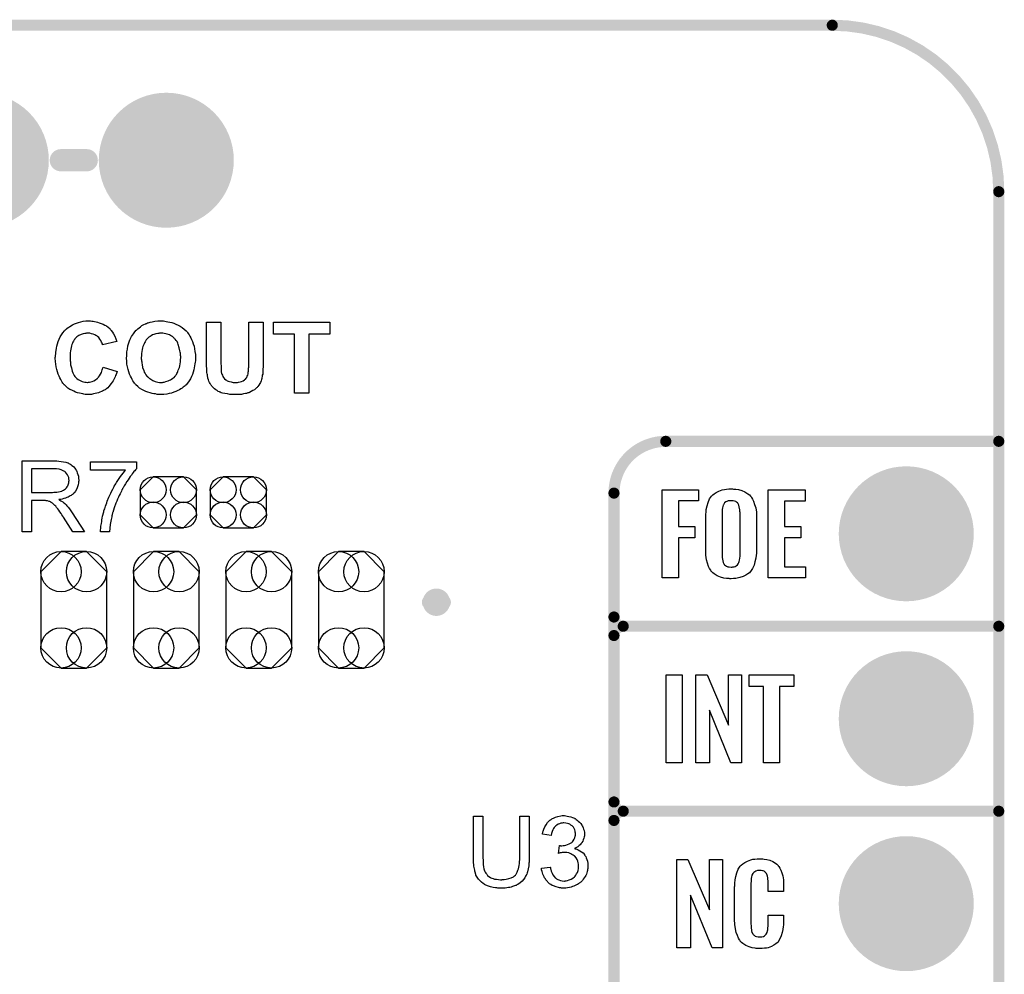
# Model space of a CAD drawing. Extents: x -0.07 to 0.95, y -0.15 to 0.98.
# Tile 8 of 8: x 0.42 to 0.95, y 0.46 to 0.98. Entities that reach past the tile are written whole.
import ezdxf

# ---------------------------------------------------------------- set-up
doc = ezdxf.new("R2010")
doc.units = 0
doc.layers.get('0').update_dxf_attribs({"linetype": 'CONTINUOUS'})
for name, color, linetype in [('gko', 6, 'CONTINUOUS'), ('gto', 2, 'CONTINUOUS'), ('gts', 1, 'CONTINUOUS')]:
    doc.layers.add(name, color=color, linetype=linetype)

# ---------------------------------------------------------------- blocks, each defined once
blk = doc.blocks.new('D32')
at = {"const_width": 0.003}
blk.add_lwpolyline([(-0.0015, 0, 1), (0.0015, 0, 1)], format="xyb", close=True, dxfattribs=at)
blk = doc.blocks.new('D20')
at = {"const_width": 0.006}
blk.add_lwpolyline([(-0.003, 0, 1), (0.003, 0, 1)], format="xyb", close=True, dxfattribs=at)
blk = doc.blocks.new('D76')
at = {"const_width": 0.00395}
blk.add_lwpolyline([(-0.001975, 0, 1), (0.001975, 0, 1)], format="xyb", close=True, dxfattribs=at)
blk = doc.blocks.new('D80')
blk.add_lwpolyline([(-0.0152, 0.0068), (-0.0152, -0.0068), (-0.0082, -0.0138), (0.0082, -0.0138), (0.0152, -0.0068), (0.0152, 0.0068), (0.0082, 0.0138), (-0.0082, 0.0138)], close=True)
for centre in [(-0.0082, 0.0068), (0.0082, 0.0068), (-0.0082, -0.0068), (0.0082, -0.0068)]:
    blk.add_circle(centre, 0.007)
blk = doc.blocks.new('D86')
blk.add_lwpolyline([(0.0178, -0.0206), (0.0178, 0.0206), (0.0069, 0.0315), (-0.0069, 0.0315), (-0.0178, 0.0206), (-0.0178, -0.0206), (-0.0069, -0.0315), (0.0069, -0.0315)], close=True)
for centre in [(-0.0069, 0.0206), (0.0069, 0.0206), (-0.0069, -0.0206), (0.0069, -0.0206)]:
    blk.add_circle(centre, 0.0109)
blk = doc.blocks.new('D45')
at = {"const_width": 0.0365}
blk.add_lwpolyline([(-0.01825, 0, 1), (0.01825, 0, 1)], format="xyb", close=True, dxfattribs=at)

msp = doc.modelspace()

# ---------------------------------------------------------------- linework, layer by layer
at = {"layer": 'gko', "color": 6, "const_width": 0.006}
for points in [[(0.04, 0.975), (0.86, 0.975)], [(0.95, 0.885), (0.95, 0.885)], [(0.95, 0.885), (0.95, 0.885)], [(0.95, -0.05), (0.95, 0.885)]]:
    msp.add_lwpolyline(points, dxfattribs=at)
msp.add_lwpolyline([(0.95, 0.885, 0.414214), (0.86, 0.975)], format="xyb", dxfattribs=at)
at = {"layer": 'gto', "color": 2}
for points, const_width in [([(0.443, 0.902), (0.457, 0.902)], 0.012), ([(0.77, 0.75), (0.77, 0.75)], 0.006), ([(0.77, 0.75), (0.77, 0.75)], 0.006), ([(0.77, 0.75), (0.95, 0.75)], 0.006), ([(0.742, -0.022), (0.742, 0.722)], 0.006), ([(0.6421, 0.663), (0.6421, 0.663)], 0.007), ([(0.6499, 0.663), (0.6499, 0.663)], 0.007), ([(0.6499, 0.663), (0.6499, 0.663)], 0.007), ([(0.742, 0.655), (0.742, 0.655)], 0.006), ([(0.742, 0.655), (0.742, 0.655)], 0.006), ([(0.747, 0.65), (0.747, 0.65)], 0.006), ([(0.747, 0.65), (0.747, 0.65)], 0.006), ([(0.747, 0.65), (0.747, 0.65)], 0.006), ([(0.747, 0.65), (0.747, 0.65)], 0.006), ([(0.747, 0.65), (0.95, 0.65)], 0.006), ([(0.747, 0.65), (0.95, 0.65)], 0.006), ([(0.742, 0.555), (0.742, 0.645)], 0.006), ([(0.742, 0.555), (0.742, 0.555)], 0.006), ([(0.742, 0.555), (0.742, 0.555)], 0.006), ([(0.747, 0.55), (0.747, 0.55)], 0.006), ([(0.747, 0.55), (0.747, 0.55)], 0.006), ([(0.747, 0.55), (0.747, 0.55)], 0.006), ([(0.747, 0.55), (0.747, 0.55)], 0.006), ([(0.747, 0.55), (0.95, 0.55)], 0.006), ([(0.747, 0.55), (0.95, 0.55)], 0.006), ([(0.742, 0.455), (0.742, 0.545)], 0.006)]:
    msp.add_lwpolyline(points, dxfattribs=dict(at, const_width=const_width))
for points in [[(0.4591, 0.8151), (0.4597, 0.815), (0.4604, 0.8149), (0.4611, 0.8148), (0.462, 0.8146), (0.4629, 0.8144), (0.4638, 0.8141), (0.4648, 0.8138), (0.4658, 0.8134), (0.4667, 0.8129), (0.4676, 0.8124), (0.4685, 0.8117), (0.4694, 0.811), (0.4694, 0.811), (0.4695, 0.8109), (0.4696, 0.8107), (0.4698, 0.8105), (0.47, 0.8102), (0.4702, 0.8099), (0.4709, 0.8091), (0.4715, 0.8081), (0.4721, 0.8069), (0.4727, 0.8055), (0.4733, 0.8039), (0.4656, 0.8021), (0.4656, 0.8021), (0.4656, 0.8022), (0.4656, 0.8024), (0.4655, 0.8026), (0.4653, 0.8031), (0.465, 0.8037), (0.4646, 0.8045), (0.4641, 0.8053), (0.4635, 0.8061), (0.4628, 0.8067), (0.4626, 0.8068), (0.4624, 0.807), (0.4619, 0.8073), (0.4613, 0.8076), (0.4605, 0.808), (0.4596, 0.8082), (0.4586, 0.8085), (0.4575, 0.8085), (0.4571, 0.8085), (0.4568, 0.8085), (0.4565, 0.8084), (0.456, 0.8084), (0.4551, 0.8081), (0.454, 0.8077), (0.4528, 0.8072), (0.4522, 0.8069), (0.4517, 0.8065), (0.4511, 0.806), (0.4506, 0.8054), (0.4506, 0.8054), (0.4505, 0.8052), (0.4504, 0.8051), (0.4502, 0.8048), (0.45, 0.8045), (0.4498, 0.8041), (0.4495, 0.8036), (0.4493, 0.803), (0.449, 0.8024), (0.4488, 0.8016), (0.4486, 0.8008), (0.4484, 0.7999), (0.4482, 0.7989), (0.4481, 0.7979), (0.448, 0.7967), (0.448, 0.7954), (0.448, 0.7954), (0.448, 0.7951), (0.448, 0.7947), (0.448, 0.7943), (0.448, 0.7936), (0.4482, 0.7929), (0.4482, 0.7922), (0.4483, 0.7914), (0.4487, 0.7897), (0.4491, 0.7879), (0.4494, 0.7871), (0.4498, 0.7863), (0.4502, 0.7856), (0.4506, 0.785), (0.4507, 0.7849), (0.4507, 0.7849), (0.4509, 0.7847), (0.4511, 0.7845), (0.4517, 0.784), (0.4524, 0.7835), (0.4534, 0.7829), (0.4545, 0.7824), (0.4559, 0.782), (0.4566, 0.782), (0.4574, 0.7819), (0.4576, 0.7819), (0.4579, 0.782), (0.4585, 0.782), (0.4592, 0.7822), (0.46, 0.7824), (0.4609, 0.7828), (0.4618, 0.7832), (0.4626, 0.7839), (0.4628, 0.784), (0.463, 0.7843), (0.4634, 0.7847), (0.4639, 0.7854), (0.4644, 0.7863), (0.4649, 0.7873), (0.4654, 0.7886), (0.4659, 0.7901), (0.4734, 0.7878), (0.4734, 0.7877), (0.4734, 0.7875), (0.4732, 0.7872), (0.4731, 0.7867), (0.4729, 0.7862), (0.4726, 0.7856), (0.4724, 0.7849), (0.472, 0.7842), (0.4712, 0.7827), (0.4702, 0.7812), (0.469, 0.7797), (0.4684, 0.779), (0.4676, 0.7784), (0.4676, 0.7783), (0.4675, 0.7783), (0.4672, 0.7781), (0.4669, 0.7779), (0.4665, 0.7777), (0.466, 0.7774), (0.4655, 0.7772), (0.4649, 0.7769), (0.4641, 0.7766), (0.4634, 0.7763), (0.4625, 0.7761), (0.4616, 0.7758), (0.4607, 0.7756), (0.4596, 0.7754), (0.4586, 0.7754), (0.4574, 0.7753), (0.4571, 0.7753), (0.4567, 0.7754), (0.4562, 0.7754), (0.4555, 0.7755), (0.4548, 0.7756), (0.4539, 0.7758), (0.453, 0.776), (0.452, 0.7763), (0.451, 0.7766), (0.45, 0.7771), (0.4489, 0.7776), (0.4479, 0.7781), (0.4468, 0.7788), (0.4458, 0.7796), (0.4449, 0.7806), (0.4448, 0.7806), (0.4447, 0.7808), (0.4444, 0.7811), (0.4441, 0.7815), (0.4438, 0.782), (0.4433, 0.7827), (0.4429, 0.7834), (0.4424, 0.7843), (0.442, 0.7853), (0.4416, 0.7863), (0.4411, 0.7875), (0.4408, 0.7888), (0.4404, 0.7902), (0.4402, 0.7917), (0.4401, 0.7932), (0.44, 0.7949), (0.44, 0.7949), (0.44, 0.795), (0.44, 0.7953), (0.4401, 0.7958), (0.4401, 0.7965), (0.4402, 0.7973), (0.4403, 0.7982), (0.4404, 0.7992), (0.4406, 0.8004), (0.4409, 0.8015), (0.4412, 0.8028), (0.4416, 0.804), (0.4421, 0.8052), (0.4427, 0.8065), (0.4433, 0.8076), (0.4441, 0.8087), (0.4449, 0.8098), (0.445, 0.8099), (0.4452, 0.81), (0.4454, 0.8103), (0.4458, 0.8106), (0.4463, 0.811), (0.4469, 0.8115), (0.4476, 0.812), (0.4484, 0.8125), (0.4493, 0.813), (0.4503, 0.8135), (0.4514, 0.8139), (0.4525, 0.8143), (0.4538, 0.8146), (0.455, 0.8149), (0.4565, 0.8151), (0.4579, 0.8151), (0.4586, 0.8151), (0.4591, 0.8151)], [(0.4979, 0.8151), (0.4984, 0.8151), (0.4992, 0.815), (0.5, 0.8148), (0.5009, 0.8147), (0.5019, 0.8145), (0.503, 0.8142), (0.5041, 0.8139), (0.5052, 0.8134), (0.5064, 0.8129), (0.5075, 0.8123), (0.5086, 0.8116), (0.5097, 0.8107), (0.5107, 0.8098), (0.5107, 0.8097), (0.5109, 0.8096), (0.5112, 0.8092), (0.5114, 0.8089), (0.5118, 0.8083), (0.5123, 0.8076), (0.5127, 0.8069), (0.5132, 0.806), (0.5137, 0.805), (0.5141, 0.8039), (0.5146, 0.8027), (0.515, 0.8014), (0.5153, 0.8), (0.5155, 0.7985), (0.5157, 0.7969), (0.5158, 0.7951), (0.5158, 0.795), (0.5158, 0.7948), (0.5157, 0.7943), (0.5157, 0.7936), (0.5156, 0.7928), (0.5155, 0.7919), (0.5153, 0.7909), (0.5151, 0.7898), (0.5149, 0.7887), (0.5145, 0.7874), (0.5141, 0.7862), (0.5136, 0.785), (0.513, 0.7838), (0.5123, 0.7827), (0.5115, 0.7815), (0.5107, 0.7805), (0.5106, 0.7804), (0.5104, 0.7803), (0.5102, 0.78), (0.5097, 0.7797), (0.5092, 0.7793), (0.5086, 0.7788), (0.5079, 0.7784), (0.5071, 0.7779), (0.5062, 0.7774), (0.5052, 0.7769), (0.504, 0.7765), (0.5028, 0.7761), (0.5016, 0.7758), (0.5002, 0.7755), (0.4987, 0.7753), (0.4972, 0.7753), (0.4968, 0.7753), (0.4963, 0.7753), (0.4958, 0.7754), (0.4951, 0.7754), (0.4942, 0.7756), (0.4933, 0.7757), (0.4923, 0.7759), (0.4912, 0.7762), (0.4901, 0.7766), (0.489, 0.777), (0.4878, 0.7775), (0.4867, 0.7781), (0.4856, 0.7788), (0.4846, 0.7796), (0.4836, 0.7805), (0.4835, 0.7806), (0.4833, 0.7807), (0.4831, 0.7811), (0.4828, 0.7814), (0.4824, 0.782), (0.482, 0.7827), (0.4815, 0.7834), (0.4811, 0.7843), (0.4806, 0.7852), (0.4801, 0.7863), (0.4797, 0.7875), (0.4793, 0.7888), (0.479, 0.7902), (0.4787, 0.7917), (0.4786, 0.7933), (0.4785, 0.7949), (0.4785, 0.795), (0.4785, 0.7952), (0.4785, 0.7955), (0.4786, 0.7959), (0.4786, 0.7964), (0.4786, 0.797), (0.4787, 0.7976), (0.4787, 0.7984), (0.479, 0.7999), (0.4792, 0.8016), (0.4797, 0.8033), (0.4802, 0.8048), (0.4802, 0.8049), (0.4803, 0.8049), (0.4804, 0.8051), (0.4805, 0.8053), (0.4808, 0.8059), (0.4812, 0.8066), (0.4817, 0.8074), (0.4823, 0.8082), (0.483, 0.8092), (0.4838, 0.8101), (0.4838, 0.8101), (0.4839, 0.8102), (0.4842, 0.8105), (0.4847, 0.8109), (0.4853, 0.8114), (0.486, 0.812), (0.4868, 0.8126), (0.4878, 0.8131), (0.4888, 0.8136), (0.4888, 0.8136), (0.489, 0.8136), (0.4892, 0.8137), (0.4895, 0.8138), (0.4898, 0.814), (0.4902, 0.8141), (0.4907, 0.8142), (0.4912, 0.8144), (0.4924, 0.8146), (0.4938, 0.8149), (0.4954, 0.8151), (0.4971, 0.8151), (0.4974, 0.8151), (0.4979, 0.8151)], [(0.5524, 0.7941), (0.5524, 0.7941), (0.5524, 0.7939), (0.5524, 0.7935), (0.5524, 0.793), (0.5524, 0.7925), (0.5523, 0.7918), (0.5523, 0.7911), (0.5523, 0.7904), (0.5522, 0.7888), (0.5521, 0.7871), (0.5521, 0.7864), (0.5519, 0.7857), (0.5518, 0.785), (0.5517, 0.7844), (0.5517, 0.7843), (0.5517, 0.7843), (0.5517, 0.7841), (0.5516, 0.7839), (0.5514, 0.7834), (0.5512, 0.7827), (0.5509, 0.7819), (0.5505, 0.7812), (0.55, 0.7803), (0.5494, 0.7796), (0.5493, 0.7794), (0.5491, 0.7792), (0.5487, 0.7789), (0.5482, 0.7784), (0.5476, 0.7779), (0.5468, 0.7774), (0.5459, 0.7769), (0.5449, 0.7764), (0.5448, 0.7764), (0.5448, 0.7764), (0.5446, 0.7763), (0.5444, 0.7763), (0.5441, 0.7762), (0.5438, 0.7761), (0.5433, 0.7759), (0.5429, 0.7759), (0.5418, 0.7757), (0.5406, 0.7754), (0.5391, 0.7753), (0.5375, 0.7753), (0.5366, 0.7753), (0.5361, 0.7753), (0.5356, 0.7753), (0.535, 0.7754), (0.5344, 0.7754), (0.5331, 0.7756), (0.5317, 0.7758), (0.5303, 0.7761), (0.5297, 0.7763), (0.5291, 0.7765), (0.5291, 0.7765), (0.529, 0.7766), (0.5287, 0.7767), (0.5281, 0.777), (0.5275, 0.7774), (0.5268, 0.7779), (0.526, 0.7784), (0.5253, 0.7791), (0.5246, 0.7798), (0.5246, 0.7799), (0.5244, 0.7802), (0.5241, 0.7806), (0.5238, 0.7812), (0.5234, 0.7818), (0.523, 0.7825), (0.5228, 0.7833), (0.5225, 0.7841), (0.5225, 0.7842), (0.5224, 0.7843), (0.5224, 0.7844), (0.5224, 0.7847), (0.5223, 0.785), (0.5223, 0.7855), (0.5222, 0.786), (0.5221, 0.7865), (0.522, 0.7872), (0.522, 0.7879), (0.5219, 0.7887), (0.5219, 0.7896), (0.5218, 0.7905), (0.5218, 0.7916), (0.5218, 0.7927), (0.5218, 0.7939), (0.5218, 0.8144), (0.5295, 0.8144), (0.5295, 0.7935), (0.5295, 0.7935), (0.5295, 0.7933), (0.5295, 0.7931), (0.5295, 0.7928), (0.5295, 0.7923), (0.5295, 0.7919), (0.5296, 0.7909), (0.5296, 0.7898), (0.5296, 0.7887), (0.5297, 0.7882), (0.5297, 0.7878), (0.5297, 0.7874), (0.5298, 0.7871), (0.5298, 0.787), (0.5299, 0.7867), (0.5301, 0.7863), (0.5303, 0.7857), (0.5306, 0.7851), (0.531, 0.7845), (0.5315, 0.7838), (0.5321, 0.7833), (0.5322, 0.7832), (0.5325, 0.783), (0.5329, 0.7828), (0.5335, 0.7826), (0.5342, 0.7823), (0.5351, 0.7821), (0.5361, 0.7819), (0.5373, 0.7819), (0.5378, 0.7819), (0.5384, 0.7819), (0.5391, 0.782), (0.54, 0.7822), (0.5407, 0.7824), (0.5416, 0.7828), (0.5422, 0.7832), (0.5423, 0.7833), (0.5425, 0.7834), (0.5428, 0.7837), (0.5431, 0.7841), (0.5435, 0.7846), (0.5438, 0.7852), (0.5441, 0.7858), (0.5442, 0.7865), (0.5442, 0.7866), (0.5443, 0.7869), (0.5443, 0.7874), (0.5445, 0.788), (0.5445, 0.7885), (0.5445, 0.789), (0.5445, 0.7895), (0.5446, 0.7901), (0.5446, 0.7908), (0.5446, 0.7915), (0.5446, 0.7923), (0.5446, 0.7931), (0.5446, 0.8144), (0.5524, 0.8144), (0.5524, 0.7941)], [(0.5884, 0.8079), (0.577, 0.8079), (0.577, 0.776), (0.5693, 0.776), (0.5693, 0.8079), (0.5579, 0.8079), (0.5579, 0.8144), (0.5884, 0.8144), (0.5884, 0.8079)], [(0.4972, 0.8085), (0.4967, 0.8085), (0.4964, 0.8085), (0.4959, 0.8084), (0.4955, 0.8084), (0.4944, 0.8081), (0.4932, 0.8077), (0.4925, 0.8075), (0.4918, 0.8071), (0.4912, 0.8067), (0.4906, 0.8063), (0.49, 0.8058), (0.4894, 0.8052), (0.4893, 0.8051), (0.4893, 0.805), (0.4891, 0.8049), (0.489, 0.8046), (0.4887, 0.8042), (0.4885, 0.8038), (0.4882, 0.8033), (0.488, 0.8027), (0.4877, 0.802), (0.4874, 0.8013), (0.4872, 0.8005), (0.487, 0.7996), (0.4868, 0.7986), (0.4866, 0.7975), (0.4866, 0.7964), (0.4865, 0.7952), (0.4865, 0.7951), (0.4865, 0.7949), (0.4865, 0.7946), (0.4866, 0.7941), (0.4866, 0.7936), (0.4867, 0.7929), (0.4868, 0.7923), (0.4869, 0.7915), (0.4872, 0.7899), (0.4878, 0.7883), (0.4881, 0.7874), (0.4885, 0.7867), (0.489, 0.7859), (0.4895, 0.7853), (0.4896, 0.7852), (0.4897, 0.7851), (0.4898, 0.7849), (0.4901, 0.7848), (0.4903, 0.7845), (0.4907, 0.7842), (0.4911, 0.7839), (0.4916, 0.7836), (0.4927, 0.7829), (0.494, 0.7824), (0.4947, 0.7822), (0.4955, 0.782), (0.4963, 0.7819), (0.4972, 0.7819), (0.4976, 0.7819), (0.4979, 0.7819), (0.4983, 0.782), (0.4988, 0.782), (0.4998, 0.7823), (0.501, 0.7827), (0.5017, 0.783), (0.5023, 0.7833), (0.5029, 0.7837), (0.5036, 0.7841), (0.5042, 0.7846), (0.5048, 0.7852), (0.5048, 0.7853), (0.5049, 0.7854), (0.505, 0.7855), (0.5052, 0.7858), (0.5055, 0.7862), (0.5057, 0.7867), (0.506, 0.7872), (0.5063, 0.7878), (0.5065, 0.7884), (0.5068, 0.7892), (0.5071, 0.79), (0.5073, 0.7909), (0.5075, 0.7919), (0.5077, 0.7929), (0.5077, 0.7941), (0.5078, 0.7953), (0.5078, 0.7954), (0.5078, 0.7956), (0.5078, 0.7959), (0.5077, 0.7964), (0.5077, 0.797), (0.5076, 0.7976), (0.5075, 0.7983), (0.5074, 0.799), (0.507, 0.8006), (0.5065, 0.8023), (0.5062, 0.8031), (0.5058, 0.8039), (0.5053, 0.8046), (0.5048, 0.8052), (0.5048, 0.8053), (0.5047, 0.8054), (0.5045, 0.8055), (0.5043, 0.8057), (0.504, 0.806), (0.5037, 0.8063), (0.5033, 0.8066), (0.5028, 0.8069), (0.5023, 0.8072), (0.5017, 0.8075), (0.5004, 0.808), (0.4997, 0.8082), (0.4989, 0.8084), (0.4981, 0.8085), (0.4972, 0.8085)], [(0.4403, 0.7394), (0.4408, 0.7394), (0.4419, 0.7393), (0.4431, 0.7391), (0.4445, 0.739), (0.4457, 0.7387), (0.4463, 0.7385), (0.4468, 0.7384), (0.4469, 0.7384), (0.4469, 0.7383), (0.4473, 0.7381), (0.4478, 0.7379), (0.4484, 0.7375), (0.449, 0.737), (0.4498, 0.7364), (0.4504, 0.7356), (0.4511, 0.7347), (0.4511, 0.7346), (0.4511, 0.7346), (0.4514, 0.7342), (0.4516, 0.7337), (0.4519, 0.733), (0.4522, 0.7321), (0.4525, 0.7311), (0.4526, 0.7301), (0.4527, 0.7289), (0.4527, 0.7289), (0.4527, 0.7287), (0.4527, 0.7285), (0.4526, 0.7283), (0.4526, 0.7279), (0.4526, 0.7275), (0.4524, 0.7265), (0.452, 0.7254), (0.4516, 0.7243), (0.4509, 0.7231), (0.4505, 0.7225), (0.45, 0.722), (0.45, 0.7219), (0.4499, 0.7219), (0.4498, 0.7217), (0.4495, 0.7215), (0.4493, 0.7213), (0.4489, 0.7211), (0.4485, 0.7208), (0.448, 0.7205), (0.4475, 0.7202), (0.4469, 0.7199), (0.4462, 0.7196), (0.4455, 0.7193), (0.4446, 0.7191), (0.4438, 0.7188), (0.4429, 0.7186), (0.4419, 0.7185), (0.442, 0.7184), (0.4422, 0.7183), (0.4425, 0.7181), (0.443, 0.7179), (0.444, 0.7173), (0.4445, 0.7169), (0.4449, 0.7165), (0.445, 0.7164), (0.4453, 0.7162), (0.4458, 0.7157), (0.4463, 0.7152), (0.4469, 0.7144), (0.4476, 0.7135), (0.4484, 0.7125), (0.4491, 0.7114), (0.4557, 0.701), (0.4494, 0.701), (0.4444, 0.709), (0.4444, 0.709), (0.4443, 0.7092), (0.4441, 0.7093), (0.444, 0.7095), (0.4436, 0.7102), (0.4431, 0.7109), (0.4425, 0.7118), (0.4419, 0.7127), (0.4413, 0.7135), (0.4407, 0.7143), (0.4406, 0.7143), (0.4405, 0.7145), (0.4402, 0.7149), (0.4398, 0.7153), (0.439, 0.7161), (0.4385, 0.7165), (0.4381, 0.7168), (0.438, 0.7169), (0.4379, 0.7169), (0.4377, 0.717), (0.4374, 0.7172), (0.437, 0.7174), (0.4367, 0.7175), (0.4358, 0.7178), (0.4357, 0.7178), (0.4356, 0.7179), (0.4354, 0.7179), (0.4351, 0.7179), (0.4347, 0.718), (0.4343, 0.718), (0.4337, 0.718), (0.4271, 0.718), (0.4271, 0.701), (0.422, 0.701), (0.422, 0.7394), (0.4398, 0.7394), (0.4403, 0.7394)], [(0.4392, 0.7351), (0.4271, 0.7351), (0.4271, 0.7224), (0.4385, 0.7224), (0.4392, 0.7225), (0.44, 0.7225), (0.4409, 0.7226), (0.4418, 0.7227), (0.4426, 0.7229), (0.4434, 0.7231), (0.4435, 0.7231), (0.4438, 0.7233), (0.4441, 0.7234), (0.4445, 0.7236), (0.445, 0.724), (0.4455, 0.7244), (0.446, 0.7249), (0.4464, 0.7254), (0.4465, 0.7255), (0.4466, 0.7257), (0.4468, 0.726), (0.447, 0.7265), (0.4471, 0.727), (0.4473, 0.7275), (0.4474, 0.7282), (0.4475, 0.7289), (0.4475, 0.7289), (0.4475, 0.729), (0.4474, 0.7293), (0.4474, 0.7298), (0.4473, 0.7305), (0.447, 0.7311), (0.4466, 0.7319), (0.4461, 0.7326), (0.4455, 0.7334), (0.4454, 0.7334), (0.4451, 0.7336), (0.4446, 0.7339), (0.4439, 0.7342), (0.4431, 0.7346), (0.442, 0.7349), (0.4407, 0.7351), (0.4392, 0.7351)], [(0.4839, 0.7352), (0.4839, 0.7351), (0.4838, 0.735), (0.4836, 0.7348), (0.4833, 0.7345), (0.483, 0.7341), (0.4825, 0.7336), (0.4821, 0.7331), (0.4816, 0.7324), (0.4811, 0.7317), (0.4805, 0.731), (0.4799, 0.7301), (0.4793, 0.7292), (0.4786, 0.7282), (0.4779, 0.7271), (0.4773, 0.726), (0.4766, 0.7248), (0.4766, 0.7248), (0.4764, 0.7245), (0.4763, 0.7242), (0.476, 0.7237), (0.4757, 0.7231), (0.4754, 0.7224), (0.475, 0.7216), (0.4746, 0.7208), (0.4742, 0.7198), (0.4737, 0.7188), (0.4732, 0.7176), (0.4728, 0.7165), (0.4719, 0.7141), (0.4711, 0.7115), (0.4711, 0.7115), (0.471, 0.7113), (0.471, 0.711), (0.4708, 0.7107), (0.4707, 0.7103), (0.4706, 0.7097), (0.4705, 0.7091), (0.4703, 0.7084), (0.4702, 0.7077), (0.47, 0.7068), (0.4697, 0.7051), (0.4695, 0.7031), (0.4693, 0.701), (0.4645, 0.701), (0.4645, 0.7011), (0.4645, 0.7012), (0.4645, 0.7014), (0.4645, 0.7018), (0.4645, 0.7022), (0.4646, 0.7028), (0.4646, 0.7034), (0.4647, 0.7041), (0.4648, 0.7048), (0.4649, 0.7056), (0.4651, 0.7066), (0.4652, 0.7075), (0.4654, 0.7085), (0.4656, 0.7096), (0.4662, 0.7119), (0.4662, 0.7119), (0.4662, 0.7122), (0.4663, 0.7125), (0.4665, 0.713), (0.4667, 0.7135), (0.4669, 0.7142), (0.4671, 0.715), (0.4675, 0.7158), (0.4678, 0.7168), (0.4681, 0.7177), (0.469, 0.7198), (0.47, 0.722), (0.4711, 0.7243), (0.4711, 0.7243), (0.4712, 0.7245), (0.4714, 0.7248), (0.4716, 0.7253), (0.4719, 0.7258), (0.4723, 0.7264), (0.4727, 0.727), (0.4731, 0.7278), (0.4742, 0.7294), (0.4753, 0.731), (0.4766, 0.7327), (0.4779, 0.7344), (0.4591, 0.7344), (0.4591, 0.7389), (0.4839, 0.7389), (0.4839, 0.7352)], [(0.8066, 0.7242), (0.8071, 0.7242), (0.8079, 0.7241), (0.8094, 0.7239), (0.8111, 0.7234), (0.8128, 0.7227), (0.8144, 0.7217), (0.8152, 0.7211), (0.8158, 0.7204), (0.816, 0.7203), (0.8164, 0.7197), (0.8168, 0.7188), (0.8175, 0.7176), (0.818, 0.7159), (0.8186, 0.714), (0.819, 0.7117), (0.819, 0.709), (0.819, 0.6911), (0.819, 0.691), (0.819, 0.6908), (0.819, 0.6904), (0.819, 0.6899), (0.819, 0.6893), (0.8189, 0.6885), (0.8187, 0.6869), (0.8182, 0.6849), (0.8177, 0.6831), (0.8169, 0.6812), (0.8158, 0.6796), (0.8156, 0.6794), (0.8152, 0.6789), (0.8144, 0.6784), (0.8133, 0.6776), (0.8118, 0.6769), (0.8101, 0.6763), (0.8079, 0.6759), (0.8066, 0.6758), (0.8054, 0.6757), (0.8046, 0.6757), (0.8042, 0.6758), (0.8035, 0.6758), (0.8029, 0.6759), (0.8013, 0.6761), (0.7995, 0.6766), (0.7978, 0.6773), (0.7961, 0.6783), (0.7954, 0.6789), (0.7947, 0.6796), (0.7946, 0.6797), (0.7943, 0.6803), (0.7937, 0.6812), (0.7931, 0.6824), (0.7926, 0.6841), (0.792, 0.686), (0.7917, 0.6884), (0.7916, 0.6911), (0.7916, 0.709), (0.7916, 0.7091), (0.7916, 0.7093), (0.7916, 0.7097), (0.7917, 0.7103), (0.7917, 0.7108), (0.7918, 0.7116), (0.7919, 0.7132), (0.7923, 0.7151), (0.7929, 0.717), (0.7937, 0.7189), (0.7947, 0.7204), (0.7949, 0.7206), (0.7954, 0.7211), (0.7961, 0.7216), (0.7973, 0.7224), (0.7987, 0.7231), (0.8005, 0.7237), (0.8017, 0.724), (0.8028, 0.7241), (0.8041, 0.7243), (0.8061, 0.7243), (0.8066, 0.7242)], [(0.7877, 0.7178), (0.7768, 0.7178), (0.7768, 0.7039), (0.7857, 0.7039), (0.7857, 0.6979), (0.7768, 0.6979), (0.7768, 0.6762), (0.7681, 0.6762), (0.7681, 0.7238), (0.7877, 0.7238), (0.7877, 0.7178)], [(0.8454, 0.7177), (0.8341, 0.7177), (0.8341, 0.704), (0.843, 0.704), (0.843, 0.6979), (0.8341, 0.6979), (0.8341, 0.6821), (0.8455, 0.6821), (0.8455, 0.6762), (0.8254, 0.6762), (0.8254, 0.7238), (0.8454, 0.7238), (0.8454, 0.7177)], [(0.8054, 0.7179), (0.8049, 0.7179), (0.8043, 0.7179), (0.8038, 0.7178), (0.803, 0.7175), (0.8024, 0.7172), (0.8018, 0.7167), (0.8014, 0.7161), (0.8014, 0.716), (0.8012, 0.7157), (0.8011, 0.7154), (0.8009, 0.7148), (0.8007, 0.7141), (0.8005, 0.7131), (0.8005, 0.7121), (0.8004, 0.7109), (0.8004, 0.6891), (0.8004, 0.6889), (0.8004, 0.6885), (0.8005, 0.6879), (0.8005, 0.6871), (0.8008, 0.6854), (0.801, 0.6845), (0.8014, 0.6837), (0.8015, 0.6836), (0.8016, 0.6834), (0.8018, 0.6832), (0.8023, 0.6829), (0.8028, 0.6825), (0.8035, 0.6822), (0.8043, 0.6821), (0.8054, 0.682), (0.8058, 0.682), (0.8063, 0.6821), (0.8069, 0.6821), (0.8076, 0.6824), (0.8081, 0.6827), (0.8087, 0.6832), (0.8091, 0.6837), (0.8092, 0.6838), (0.8093, 0.6841), (0.8095, 0.6845), (0.8097, 0.6851), (0.8099, 0.6858), (0.81, 0.6868), (0.8102, 0.6879), (0.8102, 0.6891), (0.8102, 0.7109), (0.8102, 0.7111), (0.8102, 0.7115), (0.8101, 0.7121), (0.8101, 0.7129), (0.8097, 0.7146), (0.8095, 0.7154), (0.8091, 0.7162), (0.8091, 0.7163), (0.809, 0.7165), (0.8087, 0.7167), (0.8083, 0.7171), (0.8079, 0.7174), (0.8072, 0.7177), (0.8064, 0.7179), (0.8054, 0.7179)], [(0.7788, 0.5762), (0.7703, 0.5762), (0.7703, 0.6238), (0.7788, 0.6238), (0.7788, 0.5762)], [(0.811, 0.5762), (0.8052, 0.5762), (0.7936, 0.6046), (0.7936, 0.5762), (0.7862, 0.5762), (0.7862, 0.6238), (0.7923, 0.6238), (0.8039, 0.5966), (0.8039, 0.6238), (0.811, 0.6238), (0.811, 0.5762)], [(0.8393, 0.6174), (0.8315, 0.6174), (0.8315, 0.5762), (0.8228, 0.5762), (0.8228, 0.6174), (0.815, 0.6174), (0.815, 0.6238), (0.8393, 0.6238), (0.8393, 0.6174)], [(0.6962, 0.5252), (0.6962, 0.5252), (0.6962, 0.5249), (0.6962, 0.5247), (0.6962, 0.5243), (0.6961, 0.5238), (0.6961, 0.5232), (0.6961, 0.5225), (0.696, 0.5219), (0.6959, 0.5204), (0.6956, 0.5188), (0.6953, 0.5173), (0.6951, 0.5166), (0.6949, 0.5159), (0.6949, 0.5159), (0.6948, 0.5158), (0.6947, 0.5156), (0.6946, 0.5154), (0.6942, 0.5148), (0.6938, 0.514), (0.6931, 0.5131), (0.6923, 0.5122), (0.6913, 0.5113), (0.6901, 0.5104), (0.69, 0.5104), (0.6899, 0.5103), (0.6898, 0.5103), (0.6895, 0.5101), (0.6891, 0.5099), (0.6887, 0.5098), (0.6883, 0.5096), (0.6877, 0.5094), (0.6871, 0.5092), (0.6864, 0.509), (0.6857, 0.5088), (0.6849, 0.5087), (0.684, 0.5086), (0.6831, 0.5084), (0.6812, 0.5083), (0.6807, 0.5083), (0.6803, 0.5084), (0.6798, 0.5084), (0.6793, 0.5084), (0.6787, 0.5085), (0.678, 0.5086), (0.6767, 0.5088), (0.6752, 0.5091), (0.6737, 0.5096), (0.6723, 0.5102), (0.6723, 0.5102), (0.6722, 0.5103), (0.672, 0.5104), (0.6718, 0.5105), (0.6712, 0.5109), (0.6704, 0.5116), (0.6696, 0.5123), (0.6688, 0.5132), (0.6681, 0.5143), (0.6674, 0.5155), (0.6674, 0.5156), (0.6674, 0.5157), (0.6673, 0.5159), (0.6672, 0.5162), (0.6671, 0.5165), (0.667, 0.517), (0.6668, 0.5175), (0.6667, 0.5181), (0.6666, 0.5188), (0.6664, 0.5195), (0.6663, 0.5203), (0.6662, 0.5211), (0.6661, 0.522), (0.6661, 0.523), (0.666, 0.5241), (0.666, 0.5252), (0.666, 0.5474), (0.6711, 0.5474), (0.6711, 0.5252), (0.6711, 0.5252), (0.6711, 0.525), (0.6711, 0.5247), (0.6711, 0.5244), (0.6712, 0.524), (0.6712, 0.5235), (0.6712, 0.5224), (0.6713, 0.5212), (0.6715, 0.52), (0.6717, 0.5188), (0.6718, 0.5183), (0.672, 0.5178), (0.672, 0.5177), (0.6722, 0.5174), (0.6724, 0.517), (0.6728, 0.5165), (0.6732, 0.5159), (0.6737, 0.5153), (0.6744, 0.5147), (0.6752, 0.5142), (0.6753, 0.5142), (0.6755, 0.514), (0.676, 0.5138), (0.6767, 0.5136), (0.6775, 0.5133), (0.6785, 0.5132), (0.6795, 0.513), (0.6807, 0.5129), (0.6813, 0.5129), (0.6816, 0.513), (0.6821, 0.513), (0.6826, 0.5131), (0.6838, 0.5133), (0.6851, 0.5136), (0.6864, 0.514), (0.6876, 0.5146), (0.6882, 0.515), (0.6887, 0.5154), (0.6888, 0.5155), (0.6888, 0.5155), (0.6889, 0.5157), (0.6891, 0.5159), (0.6893, 0.5163), (0.6895, 0.5166), (0.6897, 0.5171), (0.6899, 0.5176), (0.6901, 0.5182), (0.6903, 0.5189), (0.6905, 0.5198), (0.6907, 0.5207), (0.6909, 0.5217), (0.691, 0.5227), (0.6911, 0.5239), (0.6911, 0.5252), (0.6911, 0.5474), (0.6962, 0.5474), (0.6962, 0.5252)], [(0.716, 0.5475), (0.7167, 0.5474), (0.7176, 0.5472), (0.7186, 0.547), (0.7196, 0.5466), (0.7206, 0.5462), (0.7206, 0.5462), (0.7207, 0.5461), (0.721, 0.546), (0.7215, 0.5456), (0.7221, 0.5452), (0.7227, 0.5447), (0.7234, 0.5441), (0.7241, 0.5434), (0.7246, 0.5425), (0.7247, 0.5424), (0.7248, 0.5421), (0.7251, 0.5416), (0.7253, 0.541), (0.7256, 0.5403), (0.7258, 0.5395), (0.726, 0.5385), (0.7261, 0.5376), (0.7261, 0.5375), (0.7261, 0.5371), (0.726, 0.5367), (0.7259, 0.5361), (0.7257, 0.5354), (0.7254, 0.5346), (0.7251, 0.5338), (0.7247, 0.533), (0.7246, 0.5329), (0.7244, 0.5327), (0.7241, 0.5323), (0.7237, 0.5319), (0.7231, 0.5314), (0.7224, 0.5308), (0.7217, 0.5303), (0.7207, 0.5298), (0.7208, 0.5298), (0.7209, 0.5298), (0.7211, 0.5297), (0.7213, 0.5296), (0.7219, 0.5294), (0.7227, 0.5291), (0.7236, 0.5286), (0.7244, 0.5281), (0.7253, 0.5274), (0.7261, 0.5265), (0.7261, 0.5264), (0.7263, 0.5261), (0.7267, 0.5255), (0.727, 0.5248), (0.7273, 0.5239), (0.7277, 0.5229), (0.7279, 0.5217), (0.7279, 0.5203), (0.7279, 0.5203), (0.7279, 0.5201), (0.7279, 0.5198), (0.7279, 0.5195), (0.7278, 0.519), (0.7277, 0.5185), (0.7276, 0.518), (0.7275, 0.5174), (0.7271, 0.516), (0.7267, 0.5153), (0.7264, 0.5147), (0.7259, 0.5139), (0.7254, 0.5132), (0.7249, 0.5125), (0.7242, 0.5118), (0.7242, 0.5118), (0.7241, 0.5117), (0.7238, 0.5115), (0.7236, 0.5113), (0.7232, 0.511), (0.7228, 0.5107), (0.7223, 0.5104), (0.7217, 0.5101), (0.7211, 0.5098), (0.7203, 0.5094), (0.7196, 0.5092), (0.7188, 0.5089), (0.7179, 0.5087), (0.7169, 0.5085), (0.716, 0.5084), (0.715, 0.5083), (0.7145, 0.5083), (0.7141, 0.5084), (0.7137, 0.5084), (0.7132, 0.5085), (0.7126, 0.5086), (0.712, 0.5087), (0.7107, 0.5091), (0.7093, 0.5096), (0.7086, 0.5099), (0.7079, 0.5103), (0.7072, 0.5108), (0.7066, 0.5113), (0.7065, 0.5114), (0.7064, 0.5115), (0.7062, 0.5117), (0.7061, 0.5119), (0.7058, 0.5122), (0.7055, 0.5126), (0.7052, 0.5129), (0.7049, 0.5134), (0.7045, 0.514), (0.7042, 0.5145), (0.7036, 0.5159), (0.7031, 0.5174), (0.7029, 0.5183), (0.7028, 0.5192), (0.7075, 0.5198), (0.7075, 0.5197), (0.7076, 0.5196), (0.7076, 0.5194), (0.7077, 0.5191), (0.7077, 0.5188), (0.7078, 0.5184), (0.7081, 0.5175), (0.7085, 0.5165), (0.709, 0.5156), (0.7096, 0.5147), (0.7102, 0.5139), (0.7103, 0.5139), (0.7106, 0.5137), (0.711, 0.5134), (0.7116, 0.5131), (0.7122, 0.5128), (0.7131, 0.5125), (0.714, 0.5123), (0.715, 0.5122), (0.7153, 0.5122), (0.7156, 0.5123), (0.7162, 0.5123), (0.7169, 0.5125), (0.7178, 0.5128), (0.7188, 0.5132), (0.7197, 0.5137), (0.7206, 0.5145), (0.7207, 0.5146), (0.721, 0.5149), (0.7213, 0.5154), (0.7218, 0.5161), (0.7222, 0.5169), (0.7226, 0.5179), (0.7228, 0.519), (0.7229, 0.5202), (0.7229, 0.5203), (0.7229, 0.5204), (0.7229, 0.5205), (0.7229, 0.5208), (0.7228, 0.5214), (0.7227, 0.5221), (0.7224, 0.523), (0.7221, 0.5239), (0.7215, 0.5248), (0.7208, 0.5256), (0.7207, 0.5257), (0.7204, 0.5259), (0.7199, 0.5263), (0.7193, 0.5266), (0.7186, 0.527), (0.7176, 0.5274), (0.7166, 0.5276), (0.7154, 0.5277), (0.7149, 0.5277), (0.7145, 0.5276), (0.714, 0.5276), (0.7135, 0.5275), (0.7128, 0.5274), (0.7121, 0.5272), (0.7126, 0.5314), (0.7129, 0.5314), (0.7131, 0.5313), (0.7138, 0.5313), (0.7145, 0.5314), (0.7152, 0.5315), (0.716, 0.5317), (0.7169, 0.532), (0.7178, 0.5324), (0.7188, 0.5329), (0.7188, 0.5329), (0.7189, 0.5329), (0.7192, 0.5331), (0.7196, 0.5335), (0.72, 0.534), (0.7204, 0.5348), (0.7208, 0.5356), (0.7211, 0.5365), (0.7212, 0.5371), (0.7212, 0.5377), (0.7212, 0.5377), (0.7212, 0.5378), (0.7212, 0.5381), (0.7211, 0.5386), (0.721, 0.5392), (0.7208, 0.5399), (0.7205, 0.5406), (0.7201, 0.5413), (0.7194, 0.542), (0.7194, 0.542), (0.7191, 0.5422), (0.7187, 0.5425), (0.7182, 0.5429), (0.7176, 0.5431), (0.7168, 0.5434), (0.7159, 0.5436), (0.7149, 0.5437), (0.7145, 0.5437), (0.714, 0.5436), (0.7133, 0.5435), (0.7126, 0.5432), (0.7118, 0.543), (0.7111, 0.5425), (0.7103, 0.542), (0.7103, 0.5419), (0.7101, 0.5416), (0.7097, 0.5412), (0.7093, 0.5407), (0.709, 0.54), (0.7086, 0.5391), (0.7082, 0.538), (0.708, 0.5368), (0.7033, 0.5376), (0.7033, 0.5377), (0.7034, 0.5379), (0.7034, 0.5381), (0.7035, 0.5384), (0.7036, 0.5388), (0.7037, 0.5392), (0.7041, 0.5403), (0.7046, 0.5415), (0.7053, 0.5427), (0.7061, 0.5439), (0.7072, 0.545), (0.7072, 0.545), (0.7073, 0.5451), (0.7075, 0.5452), (0.7077, 0.5454), (0.708, 0.5456), (0.7084, 0.5458), (0.7088, 0.546), (0.7093, 0.5463), (0.7104, 0.5467), (0.7117, 0.5472), (0.7132, 0.5475), (0.714, 0.5476), (0.7153, 0.5476), (0.716, 0.5475)], [(0.8007, 0.4762), (0.795, 0.4762), (0.7833, 0.5046), (0.7833, 0.4762), (0.7759, 0.4762), (0.7759, 0.5238), (0.782, 0.5238), (0.7936, 0.4966), (0.7936, 0.5238), (0.8007, 0.5238), (0.8007, 0.4762)], [(0.8219, 0.5242), (0.8225, 0.5242), (0.8231, 0.5241), (0.8247, 0.5239), (0.8262, 0.5235), (0.8279, 0.5228), (0.8294, 0.5219), (0.8301, 0.5214), (0.8307, 0.5207), (0.8308, 0.5205), (0.8311, 0.5201), (0.8316, 0.5192), (0.8322, 0.5181), (0.8327, 0.5167), (0.8332, 0.515), (0.8336, 0.5129), (0.8336, 0.5106), (0.8336, 0.5066), (0.8253, 0.5066), (0.8253, 0.5107), (0.8253, 0.5108), (0.8253, 0.5111), (0.8253, 0.5116), (0.8253, 0.5121), (0.8252, 0.5134), (0.8251, 0.5141), (0.825, 0.5146), (0.825, 0.5147), (0.825, 0.5149), (0.8248, 0.5154), (0.8244, 0.5163), (0.8238, 0.517), (0.8237, 0.5172), (0.8235, 0.5173), (0.8231, 0.5175), (0.8227, 0.5177), (0.8222, 0.5178), (0.8215, 0.5179), (0.8204, 0.5179), (0.82, 0.5179), (0.8196, 0.5179), (0.8186, 0.5175), (0.8181, 0.5173), (0.8176, 0.5169), (0.8175, 0.5167), (0.8171, 0.5163), (0.8166, 0.5154), (0.8163, 0.5143), (0.8163, 0.5142), (0.8163, 0.5141), (0.8162, 0.5137), (0.8162, 0.5132), (0.8161, 0.5127), (0.8161, 0.5119), (0.816, 0.5111), (0.816, 0.5102), (0.816, 0.4895), (0.816, 0.4894), (0.816, 0.4889), (0.8161, 0.4882), (0.8161, 0.4873), (0.8164, 0.4854), (0.8166, 0.4845), (0.817, 0.4837), (0.8171, 0.4836), (0.8172, 0.4834), (0.8175, 0.4832), (0.8178, 0.4829), (0.8184, 0.4825), (0.819, 0.4822), (0.8199, 0.4821), (0.8208, 0.482), (0.8212, 0.482), (0.8215, 0.4821), (0.8219, 0.4821), (0.8229, 0.4823), (0.8234, 0.4826), (0.8238, 0.4829), (0.8238, 0.4829), (0.8239, 0.4831), (0.8243, 0.4835), (0.8248, 0.4844), (0.825, 0.4854), (0.825, 0.4855), (0.8251, 0.4857), (0.8251, 0.486), (0.8252, 0.4865), (0.8252, 0.487), (0.8253, 0.4878), (0.8253, 0.4886), (0.8253, 0.4895), (0.8253, 0.4938), (0.8336, 0.4938), (0.8336, 0.49), (0.8336, 0.4899), (0.8336, 0.4897), (0.8336, 0.4894), (0.8336, 0.4889), (0.8336, 0.4883), (0.8335, 0.4876), (0.8333, 0.4861), (0.8329, 0.4844), (0.8324, 0.4826), (0.8317, 0.4809), (0.8308, 0.4794), (0.8307, 0.4792), (0.8302, 0.4788), (0.8295, 0.4782), (0.8285, 0.4775), (0.8271, 0.4769), (0.8253, 0.4762), (0.8244, 0.476), (0.8233, 0.4759), (0.8221, 0.4757), (0.82, 0.4757), (0.8196, 0.4758), (0.8189, 0.4758), (0.8183, 0.4759), (0.8167, 0.4762), (0.815, 0.4767), (0.8132, 0.4774), (0.8116, 0.4784), (0.8109, 0.479), (0.8102, 0.4797), (0.8102, 0.4798), (0.8102, 0.4799), (0.81, 0.4802), (0.8098, 0.4805), (0.8093, 0.4814), (0.8088, 0.4827), (0.8081, 0.4844), (0.8077, 0.4864), (0.8073, 0.4887), (0.8072, 0.4914), (0.8072, 0.5083), (0.8072, 0.5084), (0.8072, 0.5087), (0.8072, 0.5091), (0.8073, 0.5096), (0.8073, 0.5103), (0.8074, 0.511), (0.8076, 0.5128), (0.8079, 0.5147), (0.8085, 0.5166), (0.8092, 0.5186), (0.8102, 0.5203), (0.8102, 0.5203), (0.8104, 0.5204), (0.8108, 0.5209), (0.8116, 0.5216), (0.8127, 0.5223), (0.8141, 0.523), (0.8151, 0.5234), (0.816, 0.5237), (0.817, 0.524), (0.8182, 0.5241), (0.8194, 0.5243), (0.8214, 0.5243), (0.8219, 0.5242)]]:
    msp.add_lwpolyline(points, dxfattribs=at)
for points, const_width in [([(0.77, 0.75, 0.414214), (0.742, 0.722)], 0.006), ([(0.6499, 0.663, 1), (0.6421, 0.663)], 0.007), ([(0.6421, 0.663, 1), (0.6499, 0.663)], 0.007), ([(0.742, 0.655, 0.414214), (0.747, 0.65)], 0.006), ([(0.747, 0.65, 0.414214), (0.742, 0.645)], 0.006), ([(0.747, 0.65, 0.414214), (0.742, 0.645)], 0.006), ([(0.742, 0.555, 0.414214), (0.747, 0.55)], 0.006), ([(0.747, 0.55, 0.414214), (0.742, 0.545)], 0.006), ([(0.747, 0.55, 0.414214), (0.742, 0.545)], 0.006)]:
    msp.add_lwpolyline(points, format="xyb", dxfattribs=dict(at, const_width=const_width))

# ---------------------------------------------------------------- block references
at = {"layer": 'gko'}
for p in [(0.86, 0.975), (0.86, 0.975), (0.95, 0.885), (0.95, 0.885), (0.95, 0.885), (0.95, 0.885)]:
    msp.add_blockref('D32', p, dxfattribs=at)
at = {"layer": 'gto'}
for name, p in [('D20', (0.443, 0.902)), ('D20', (0.457, 0.902)), ('D32', (0.77, 0.75)), ('D32', (0.77, 0.75)), ('D32', (0.77, 0.75)), ('D32', (0.77, 0.75)), ('D32', (0.95, 0.75)), ('D32', (0.742, 0.722)), ('D32', (0.742, 0.722)), ('D76', (0.6421, 0.663)), ('D76', (0.6421, 0.663)), ('D76', (0.6499, 0.663)), ('D76', (0.6499, 0.663)), ('D76', (0.6499, 0.663)), ('D76', (0.6499, 0.663)), ('D32', (0.742, 0.655)), ('D32', (0.742, 0.655)), ('D32', (0.742, 0.655)), ('D32', (0.747, 0.65)), ('D32', (0.747, 0.65)), ('D32', (0.747, 0.65)), ('D32', (0.747, 0.65)), ('D32', (0.747, 0.65)), ('D32', (0.747, 0.65)), ('D32', (0.747, 0.65)), ('D32', (0.747, 0.65)), ('D32', (0.747, 0.65)), ('D32', (0.95, 0.65)), ('D32', (0.95, 0.65)), ('D32', (0.742, 0.645)), ('D32', (0.742, 0.645)), ('D32', (0.742, 0.645)), ('D32', (0.742, 0.555)), ('D32', (0.742, 0.555)), ('D32', (0.742, 0.555)), ('D32', (0.742, 0.555)), ('D32', (0.747, 0.55)), ('D32', (0.747, 0.55)), ('D32', (0.747, 0.55)), ('D32', (0.747, 0.55)), ('D32', (0.747, 0.55)), ('D32', (0.747, 0.55)), ('D32', (0.747, 0.55)), ('D32', (0.747, 0.55)), ('D32', (0.747, 0.55)), ('D32', (0.95, 0.55)), ('D32', (0.95, 0.55)), ('D32', (0.742, 0.545)), ('D32', (0.742, 0.545)), ('D32', (0.742, 0.545))]:
    msp.add_blockref(name, p, dxfattribs=at)
at = {"layer": 'gts'}
for name, p in [('D45', (0.4, 0.902)), ('D45', (0.5, 0.902)), ('D45', (0.9, 0.7)), ('D80', (0.5011, 0.717)), ('D80', (0.5389, 0.717)), ('D86', (0.45, 0.6589)), ('D86', (0.5, 0.6589)), ('D86', (0.55, 0.6589)), ('D86', (0.6, 0.6589)), ('D45', (0.9, 0.6)), ('D45', (0.9, 0.5))]:
    msp.add_blockref(name, p, dxfattribs=at)

doc.saveas('drawing.dxf')
